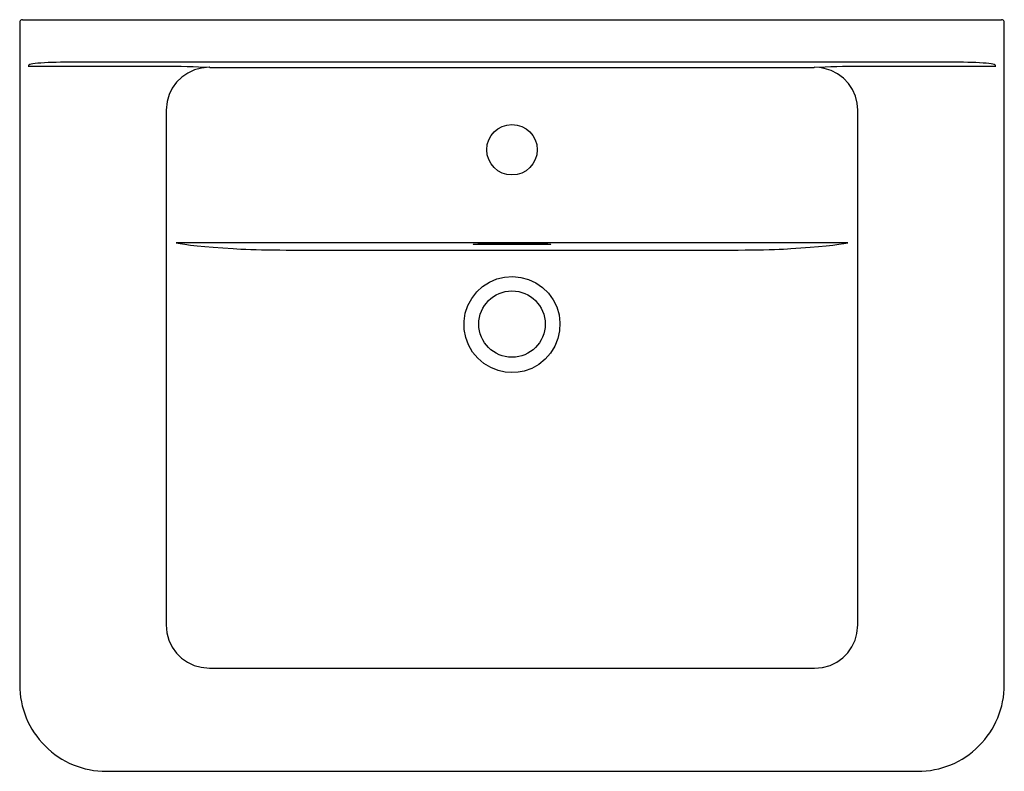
# Model space of a CAD drawing. Header units: millimetres. Extents: x 5632.866 to 5633.548, y 3183.563 to 3184.084.
import ezdxf

# ---------------------------------------------------------------- set-up
doc = ezdxf.new("R2010")
doc.units = ezdxf.units.MM
doc.layers.add('SANINDUSA', color=3, linetype='Continuous')

msp = doc.modelspace()

# ---------------------------------------------------------------- linework, layer by layer
at = {"layer": 'SANINDUSA'}
for p, q in [((5632.86595, 3184.08231), (5632.86595, 3183.62335)), ((5632.86795, 3184.08431), (5632.86909, 3184.08431)), ((5632.86909, 3184.08431), (5632.89708, 3184.08431)), ((5632.89708, 3184.08431), (5633.51672, 3184.08431)), ((5633.51672, 3184.08431), (5633.54472, 3184.08431)), ((5633.54472, 3184.08431), (5633.54586, 3184.08431)), ((5633.54786, 3183.62335), (5633.54786, 3184.08231)), ((5633.51672, 3184.05479), (5632.89708, 3184.05479)), ((5632.8719, 3184.05209), (5632.87198, 3184.05209)), ((5632.87209, 3184.05264), (5632.87198, 3184.05209)), ((5632.87198, 3184.05209), (5632.97369, 3184.05209)), ((5632.99735, 3184.05129), (5632.99755, 3184.05115)), ((5632.99755, 3184.05115), (5633.41626, 3184.05115)), ((5633.41626, 3184.05115), (5633.41646, 3184.05129)), ((5633.44011, 3184.05209), (5633.54183, 3184.05209)), ((5633.54183, 3184.05209), (5633.54172, 3184.05264)), ((5633.54183, 3184.05209), (5633.54191, 3184.05209)), ((5632.96742, 3184.02151), (5632.96742, 3183.66492)), ((5633.44639, 3183.66492), (5633.44639, 3184.02151)), ((5633.43952, 3183.9297), (5632.97429, 3183.9297)), ((5633.1869, 3183.9289), (5633.2269, 3183.9289)), ((5633.1869, 3183.9289), (5633.2269, 3183.9289)), ((5633.1869, 3183.9289), (5633.1869, 3183.9289)), ((5633.2269, 3183.92841), (5633.1869, 3183.92841)), ((5633.2269, 3183.9289), (5633.2269, 3183.9289)), ((5632.9974, 3183.63489), (5633.4164, 3183.63489)), ((5632.92594, 3183.56336), (5633.48787, 3183.56336))]:
    msp.add_line(p, q, dxfattribs=at)
at = {"layer": 'SANINDUSA', "flags": 128}
for points in [[(5632.86795, 3184.08431), (5632.86756, 3184.08428), (5632.86718, 3184.08416), (5632.86683, 3184.08398), (5632.86653, 3184.08373), (5632.86628, 3184.08342), (5632.8661, 3184.08308), (5632.86598, 3184.0827), (5632.86595, 3184.08231)], [(5633.54786, 3184.08231), (5633.54782, 3184.0827), (5633.54771, 3184.08308), (5633.54753, 3184.08342), (5633.54728, 3184.08373), (5633.54697, 3184.08398), (5633.54663, 3184.08416), (5633.54625, 3184.08428), (5633.54586, 3184.08431)], [(5632.89708, 3184.05479), (5632.8941, 3184.05477), (5632.89117, 3184.05473), (5632.88831, 3184.05465), (5632.88558, 3184.05454), (5632.88302, 3184.05441), (5632.88066, 3184.05425), (5632.87853, 3184.05407), (5632.87666, 3184.05386), (5632.87509, 3184.05364), (5632.87383, 3184.0534), (5632.8729, 3184.05316), (5632.87232, 3184.0529), (5632.87209, 3184.05264)], [(5633.54172, 3184.05264), (5633.54149, 3184.0529), (5633.54091, 3184.05316), (5633.53998, 3184.0534), (5633.53872, 3184.05364), (5633.53715, 3184.05386), (5633.53528, 3184.05407), (5633.53315, 3184.05425), (5633.53079, 3184.05441), (5633.52822, 3184.05454), (5633.5255, 3184.05465), (5633.52264, 3184.05473), (5633.51971, 3184.05477), (5633.51672, 3184.05479)], [(5632.99735, 3184.05129), (5632.9971, 3184.05129), (5632.99196, 3184.05082), (5632.98698, 3184.04948), (5632.98237, 3184.04734), (5632.97818, 3184.04445), (5632.97459, 3184.04093), (5632.97164, 3184.03686), (5632.96945, 3184.03236), (5632.96803, 3184.02756), (5632.96742, 3184.02151)], [(5632.97369, 3184.05209), (5632.97785, 3184.05206), (5632.982, 3184.05197), (5632.98598, 3184.05184), (5632.98982, 3184.05167), (5632.99732, 3184.05129), (5632.99735, 3184.05129)], [(5633.41646, 3184.05129), (5633.41649, 3184.05129), (5633.42386, 3184.05167), (5633.42776, 3184.05183), (5633.43181, 3184.05197), (5633.43586, 3184.05205), (5633.44011, 3184.05209)], [(5633.44639, 3184.02151), (5633.44597, 3184.02652), (5633.44473, 3184.03138), (5633.44267, 3184.03597), (5633.43988, 3184.04014), (5633.43643, 3184.04376), (5633.43242, 3184.04676), (5633.42796, 3184.04904), (5633.42318, 3184.05055), (5633.41984, 3184.05111), (5633.41646, 3184.05129)], [(5632.97429, 3183.9297), (5632.97701, 3183.92918), (5632.98034, 3183.92866), (5632.98431, 3183.92814), (5632.98887, 3183.92763), (5632.99416, 3183.92711), (5633.00005, 3183.92661), (5633.0066, 3183.9261), (5633.01374, 3183.92561)], [(5633.01374, 3183.92561), (5633.01625, 3183.92546), (5633.01913, 3183.92532), (5633.02247, 3183.92519), (5633.02614, 3183.92507), (5633.02969, 3183.92497), (5633.03347, 3183.92488), (5633.03756, 3183.9248), (5633.04184, 3183.92473), (5633.04614, 3183.92468), (5633.05055, 3183.92464), (5633.05517, 3183.92461), (5633.05985, 3183.92459)], [(5633.1869, 3183.92841), (5633.18562, 3183.92841), (5633.18438, 3183.92843), (5633.18322, 3183.92845), (5633.18219, 3183.92847), (5633.18132, 3183.92851), (5633.18064, 3183.92854), (5633.18017, 3183.92859), (5633.17993, 3183.92863), (5633.17993, 3183.92868), (5633.18017, 3183.92872), (5633.18064, 3183.92876), (5633.18132, 3183.9288), (5633.18219, 3183.92883), (5633.18322, 3183.92886), (5633.18438, 3183.92888), (5633.18562, 3183.92889), (5633.1869, 3183.9289)], [(5633.2269, 3183.9289), (5633.22812, 3183.92889), (5633.2293, 3183.92888), (5633.2304, 3183.92887), (5633.2314, 3183.92884), (5633.23227, 3183.92881), (5633.23297, 3183.92878), (5633.23348, 3183.92874), (5633.2338, 3183.9287), (5633.2339, 3183.92865), (5633.2338, 3183.92861), (5633.23348, 3183.92857), (5633.23297, 3183.92853), (5633.23227, 3183.9285), (5633.2314, 3183.92847), (5633.2304, 3183.92844), (5633.2293, 3183.92842), (5633.22812, 3183.92841), (5633.2269, 3183.92841)], [(5633.35396, 3183.92459), (5633.35878, 3183.92461), (5633.36353, 3183.92464), (5633.36835, 3183.92468), (5633.37302, 3183.92474), (5633.37718, 3183.92481), (5633.38116, 3183.9249), (5633.38504, 3183.92499), (5633.38866, 3183.9251), (5633.39193, 3183.92521), (5633.3949, 3183.92533), (5633.39765, 3183.92547), (5633.40006, 3183.92561)], [(5633.40006, 3183.92561), (5633.40698, 3183.92609), (5633.41333, 3183.92657), (5633.41915, 3183.92707), (5633.42439, 3183.92757), (5633.42911, 3183.92809), (5633.43321, 3183.92862), (5633.43669, 3183.92916), (5633.43952, 3183.9297)], [(5633.2069, 3183.83968), (5633.20209, 3183.84004), (5633.19738, 3183.84108), (5633.19221, 3183.84313), (5633.18744, 3183.84601), (5633.18321, 3183.84967), (5633.17964, 3183.85398), (5633.17684, 3183.85885), (5633.17488, 3183.86412), (5633.17383, 3183.86967), (5633.17373, 3183.87531), (5633.17458, 3183.88088), (5633.17636, 3183.88622), (5633.179, 3183.89116), (5633.18244, 3183.89559), (5633.18655, 3183.89936), (5633.19124, 3183.90239), (5633.19638, 3183.90459), (5633.20181, 3183.9059), (5633.20741, 3183.90629), (5633.21299, 3183.90573), (5633.21842, 3183.90424), (5633.22352, 3183.90186), (5633.22813, 3183.89866), (5633.23214, 3183.89474), (5633.2354, 3183.89021), (5633.23787, 3183.88519), (5633.23946, 3183.87984), (5633.24013, 3183.8743), (5633.23986, 3183.8687), (5633.23867, 3183.86323), (5633.23656, 3183.858), (5633.23361, 3183.8532), (5633.22989, 3183.84896), (5633.22551, 3183.84541), (5633.2206, 3183.84266), (5633.2153, 3183.84077), (5633.21114, 3183.83996), (5633.2069, 3183.83968)], [(5632.96742, 3183.66492), (5632.96742, 3183.66492), (5632.96789, 3183.65945), (5632.96933, 3183.65415), (5632.97154, 3183.64952), (5632.97451, 3183.64533), (5632.97808, 3183.64179), (5632.98219, 3183.63891), (5632.98671, 3183.63678), (5632.99153, 3183.63543), (5632.99739, 3183.63489), (5632.99739, 3183.63489)], [(5633.41642, 3183.63489), (5633.41642, 3183.63489), (5633.42188, 3183.63536), (5633.42718, 3183.63681), (5633.43179, 3183.63901), (5633.43595, 3183.64197), (5633.43947, 3183.64554), (5633.44234, 3183.64964), (5633.44448, 3183.65417), (5633.44583, 3183.65899), (5633.44639, 3183.66492), (5633.44639, 3183.66492)]]:
    msp.add_lwpolyline(points, dxfattribs=at)
at = {"layer": 'SANINDUSA'}
msp.add_circle((5633.2069, 3183.87331), 0.023, dxfattribs=at)
for centre, radius, start, end in [((5633.2069, 3276.69037), 92.76589, 269.9091747, 270.0908279), ((5632.92593, 3183.62334), 0.05999, 179.99844, 270), ((5633.48787, 3183.62334), 0.05999, 270, 0.00156)]:
    msp.add_arc(centre, radius, start, end, dxfattribs=at)
msp.add_ellipse((5633.2069, 3183.99416), major_axis=(-0.0175, 0), ratio=0.999848, dxfattribs=at)

doc.saveas('drawing.dxf')
